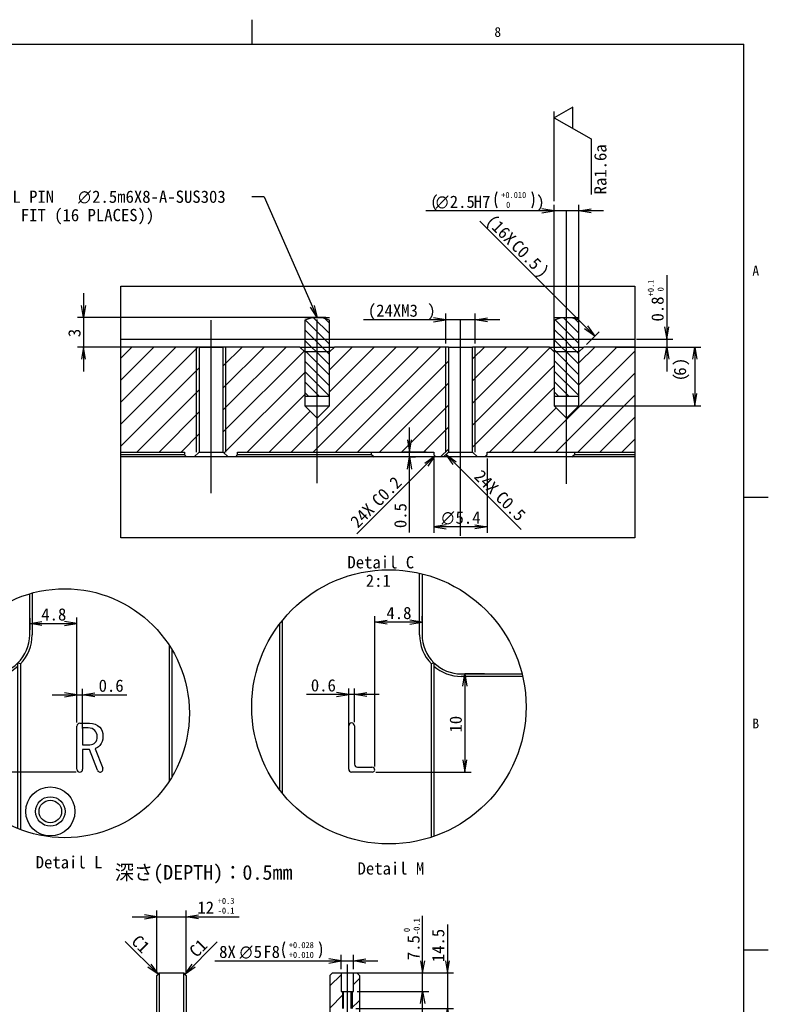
# Model space of a CAD drawing. Extents: x 0 to 826, y -21 to 621.
# Tile 29 of 29: x 674 to 826, y 378 to 579. Entities that reach past the tile are written whole.
import ezdxf
from ezdxf.enums import TextEntityAlignment as Align
from ezdxf.lldxf.tags import DXFTag

# ---------------------------------------------------------------- set-up
doc = ezdxf.new("R2010")
doc.units = 0
for name, color, linetype in [('DEFAULT', 7, 'CONTINUOUS'), ('DV6_デフォルト', 7, 'CONTINUOUS'), ('LAYER0$C$L0', 7, 'CONTINUOUS'), ('LAYER1$C$L1', 7, 'CONTINUOUS'), ('MKA-275630B', 7, 'CONTINUOUS')]:
    doc.layers.add(name, color=color, linetype=linetype)
doc.styles.add('SEACAD_ARIAL_TTF', font='txt')
doc.styles.add('SEACAD_SOLID_EDGE_ANSI1_SY', font='semeca1.ttf')
tags = doc.linetypes.add('CENTER2', pattern=[28.575, 19.05, -3.175, 3.175, -3.175]).pattern_tags.tags
tags[10:11] = [DXFTag(74, 4), DXFTag(75, 0), DXFTag(340, '0'), DXFTag(46, 0.0), DXFTag(50, 0.0), DXFTag(44, 0.0), DXFTag(45, 0.0)]
tags[8:9] = [DXFTag(74, 4), DXFTag(75, 0), DXFTag(340, '0'), DXFTag(46, 0.0), DXFTag(50, 0.0), DXFTag(44, 0.0), DXFTag(45, 0.0)]
tags[6:7] = [DXFTag(74, 4), DXFTag(75, 0), DXFTag(340, '0'), DXFTag(46, 0.0), DXFTag(50, 0.0), DXFTag(44, 0.0), DXFTag(45, 0.0)]
tags[4:5] = [DXFTag(74, 4), DXFTag(75, 0), DXFTag(340, '0'), DXFTag(46, 0.0), DXFTag(50, 0.0), DXFTag(44, 0.0), DXFTag(45, 0.0)]
tags = doc.linetypes.add('DOT2', pattern=[3.175, 0, -3.175]).pattern_tags.tags
tags[6:7] = [DXFTag(74, 4), DXFTag(75, 0), DXFTag(340, '0'), DXFTag(46, 0.0), DXFTag(50, 0.0), DXFTag(44, 0.0), DXFTag(45, 0.0)]
tags[4:5] = [DXFTag(74, 4), DXFTag(75, 0), DXFTag(340, '0'), DXFTag(46, 0.0), DXFTag(50, 0.0), DXFTag(44, 0.0), DXFTag(45, 0.0)]
tags = doc.linetypes.add('HIDDEN2', pattern=[4.7625, 3.175, -1.5875]).pattern_tags.tags
tags[6:7] = [DXFTag(74, 4), DXFTag(75, 0), DXFTag(340, '0'), DXFTag(46, 0.0), DXFTag(50, 0.0), DXFTag(44, 0.0), DXFTag(45, 0.0)]
tags[4:5] = [DXFTag(74, 4), DXFTag(75, 0), DXFTag(340, '0'), DXFTag(46, 0.0), DXFTag(50, 0.0), DXFTag(44, 0.0), DXFTag(45, 0.0)]
doc.dimstyles.new('JIS', dxfattribs={"dimtxt": 2.5, "dimasz": 2.5, "dimexe": 1.25, "dimexo": 0.75, "dimgap": 1.25, "dimtad": 1, "dimlfac": 0.5, "dimtxsty": 'SEACAD_ARIAL_TTF', "dimsah": 1, "dimcen": 1.25, "dimazin": 3, "dimtfac": 1, "dimtmove": 0, "dimatfit": 3, "dimtolj": 1})

# ---------------------------------------------------------------- blocks, each defined once
blk = doc.blocks.new('SEANNOT_GROUP204')
at = {"layer": 'DEFAULT', "color": 7, "linetype": 'CENTER2'}
blk.add_line((740.24, 386.37), (740.24, 353.14), dxfattribs=at)
blk = doc.blocks.new('SEANNOT_GROUP233')
at = {"layer": 'DEFAULT', "color": 7, "linetype": 'CENTER2'}
blk.add_line((712.5, 482.47), (712.5, 517.72), dxfattribs=at)
blk = doc.blocks.new('SEANNOT_GROUP234')
at = {"layer": 'DEFAULT', "color": 7, "linetype": 'CENTER2'}
blk.add_line((734.1, 484.47), (734.1, 517.84), dxfattribs=at)
blk = doc.blocks.new('SEANNOT_GROUP235')
at = {"layer": 'DEFAULT', "color": 7, "linetype": 'CENTER2'}
blk.add_line((763.3, 473.78), (763.3, 517.97), dxfattribs=at)
blk = doc.blocks.new('SEANNOT_GROUP236')
at = {"layer": 'DEFAULT', "color": 7, "linetype": 'CENTER2'}
blk.add_line((784.9, 484.34), (784.9, 539.94), dxfattribs=at)
blk = doc.blocks.new('SEANNOT_GROUP310')
at = {"layer": 'DEFAULT', "color": 7, "linetype": 'CONTINUOUS'}
for p, q in [((786.15, 561.18), (782.4, 559.02)), ((782.4, 542.01), (782.4, 560.27)), ((786.15, 556.85), (786.15, 561.18)), ((782.4, 559.02), (789.9, 554.69)), ((789.9, 554.69), (789.9, 543.38))]:
    blk.add_line(p, q, dxfattribs=at)
at = {"layer": 'DEFAULT', "color": 7, "linetype": 'CONTINUOUS', "style": 'SEACAD_ARIAL_TTF'}
blk.add_text('Ra1.6a', height=2.5, rotation=90, dxfattribs=at).set_placement((790.53, 543.38), align=Align.TOP_LEFT)
blk = doc.blocks.new('SEANNOT_GROUP314')
at = {"layer": 'DEFAULT', "color": 7, "linetype": 'CONTINUOUS'}
blk.add_line((723.32, 542.91), (720.82, 542.91), dxfattribs=at)
for points in [[(723.32, 542.91), (734.1, 518.25)], [(733.48, 520.71), (734.1, 518.25), (732.72, 520.37)]]:
    blk.add_lwpolyline(points, dxfattribs=at)
for s, style, p in [('(DOWEL PIN ', 'SEACAD_ARIAL_TTF', (663.51, 544.16)), ('O', 'SEACAD_SOLID_EDGE_ANSI1_SY', (685.41, 544.16)), ('2.5m6X8-A-SUS303', 'SEACAD_ARIAL_TTF', (688.26, 544.16)), ('PRESS FIT (16 PLACES))', 'SEACAD_ARIAL_TTF', (663.51, 540.41))]:
    blk.add_text(s, height=2.5, dxfattribs=dict(at, style=style)).set_placement(p, align=Align.TOP_LEFT)
blk = doc.blocks.new('SE1')
at = {"layer": 'MKA-275630B', "color": 7, "linetype": 'CONTINUOUS'}
for p, q in [((701.93, 384.62), (701.43, 384.12)), ((701.43, 382.62), (701.43, 384.12)), ((701.93, 384.62), (706.93, 384.62)), ((701.93, 384.62), (701.93, 382.62)), ((706.93, 382.62), (706.93, 384.62)), ((707.43, 384.12), (706.93, 384.62)), ((707.43, 384.12), (707.43, 382.62)), ((701.43, 149.82), (701.43, 382.62)), ((701.93, 382.62), (701.93, 149.82)), ((706.93, 149.82), (706.93, 382.62)), ((707.43, 382.62), (707.43, 149.82))]:
    blk.add_line(p, q, dxfattribs=at)
blk = doc.blocks.new('SE14')
at = {"layer": 'MKA-275630B', "linetype": 'CONTINUOUS'}
h = blk.add_hatch(dxfattribs=at)
h.set_pattern_fill('LINE', angle=45, style=0)
h.paths.add_polyline_path([(739.43, 377.37), (739.43, 380.87), (738.99, 380.87), (738.99, 384.62), (737.19, 384.62), (736.69, 384.12), (736.69, 372.25), (736.82, 372.13), (739.43, 372.13)])
h = blk.add_hatch(dxfattribs=at)
h.set_pattern_fill('LINE', angle=45, style=0)
h.paths.add_polyline_path([(741.05, 372.13), (742.19, 372.13), (742.69, 372.63), (742.69, 384.12), (742.19, 384.62), (741.49, 384.62), (741.49, 380.87), (741.05, 380.87), (741.05, 377.37)])
at = {"layer": 'MKA-275630B', "color": 7, "linetype": 'CONTINUOUS'}
for p, q in [((737.19, 384.62), (736.69, 384.12)), ((736.69, 384.12), (736.69, 372.25)), ((737.19, 384.62), (738.99, 384.62)), ((738.99, 384.62), (741.49, 384.62)), ((738.99, 384.62), (738.99, 380.87)), ((741.49, 380.87), (741.49, 384.62)), ((741.49, 384.62), (742.19, 384.62)), ((742.69, 384.12), (742.19, 384.62)), ((742.69, 384.12), (742.69, 372.63)), ((738.99, 380.87), (739.43, 380.87)), ((739.24, 380.87), (739.24, 377.37)), ((739.43, 380.87), (741.05, 380.87)), ((739.43, 380.87), (739.43, 377.37)), ((741.05, 377.37), (741.05, 380.87)), ((741.05, 380.87), (741.49, 380.87)), ((741.24, 380.87), (741.24, 377.37))]:
    blk.add_line(p, q, dxfattribs=at)
blk = doc.blocks.new('SE17')
at = {"layer": 'DV6_デフォルト', "linetype": 'CONTINUOUS'}
h = blk.add_hatch(dxfattribs=at)
h.set_pattern_fill('LINE', scale=0.472441, angle=-45, style=0)
edge = h.paths.add_edge_path()
edge.add_line((731.6, 513.85), (734.5, 513.85))
edge.add_line((734.5, 513.85), (736.6, 513.85))
edge.add_line((736.6, 513.85), (736.6, 517.75))
edge.add_arc((734.1, 511.75), 6.5, 67.3801, 112.6199)
edge.add_line((731.6, 517.75), (731.6, 513.85))
h = blk.add_hatch(dxfattribs=at)
h.set_pattern_fill('LINE', scale=0.472441, angle=-45, style=0)
edge = h.paths.add_edge_path()
edge.add_line((782.4, 513.85), (785.3, 513.85))
edge.add_line((785.3, 513.85), (787.4, 513.85))
edge.add_line((787.4, 513.85), (787.4, 517.75))
edge.add_arc((784.9, 511.75), 6.5, 67.3801, 112.6199)
edge.add_line((782.4, 517.75), (782.4, 513.85))
h = blk.add_hatch(dxfattribs=at)
h.set_pattern_fill('LINE', scale=0.472441, angle=-45, style=0)
h.paths.add_polyline_path([(734.5, 513.85), (731.6, 513.85), (731.6, 512.25), (736.6, 512.25), (736.6, 513.85)])
h = blk.add_hatch(dxfattribs=at)
h.set_pattern_fill('LINE', scale=0.472441, angle=-45, style=0)
h.paths.add_polyline_path([(736.6, 512.25), (731.6, 512.25), (731.6, 511.25), (736.6, 511.25)])
h = blk.add_hatch(dxfattribs=at)
h.set_pattern_fill('LINE', scale=0.472441, angle=-45, style=0)
h.paths.add_polyline_path([(785.3, 513.85), (782.4, 513.85), (782.4, 512.25), (787.4, 512.25), (787.4, 513.85)])
h = blk.add_hatch(dxfattribs=at)
h.set_pattern_fill('LINE', scale=0.472441, angle=-45, style=0)
h.paths.add_polyline_path([(787.4, 512.25), (782.4, 512.25), (782.4, 511.25), (787.4, 511.25)])
h = blk.add_hatch(dxfattribs=at)
h.set_pattern_fill('LINE', scale=0.472441, angle=-45, style=0)
h.paths.add_polyline_path([(736.6, 511.25), (731.6, 511.25), (731.6, 502.25), (736.6, 502.25)])
h = blk.add_hatch(dxfattribs=at)
h.set_pattern_fill('LINE', scale=0.472441, angle=-45, style=0)
h.paths.add_polyline_path([(787.4, 511.25), (782.4, 511.25), (782.4, 502.25), (787.4, 502.25)])
at = {"layer": 'MKA-275630B', "linetype": 'CONTINUOUS'}
h = blk.add_hatch(dxfattribs=at)
h.set_pattern_fill('LINE', angle=45, style=0)
h.paths.add_polyline_path([(694.11, 512.25), (694.11, 490.85), (696.05, 490.85), (696.05, 512.25)])
h = blk.add_hatch(dxfattribs=at)
h.set_pattern_fill('LINE', angle=45, style=0)
h.paths.add_polyline_path([(696.05, 490.85), (707.1, 490.85), (707.1, 490.25), (707.5, 489.85), (709.05, 489.85), (710.05, 490.85), (710.05, 512.25), (696.05, 512.25)])
h = blk.add_hatch(dxfattribs=at)
h.set_pattern_fill('LINE', angle=45, style=0)
h.paths.add_polyline_path([(760.85, 512.25), (737.6, 512.25), (736.6, 511.25), (736.6, 500.25), (734.1, 497.75), (731.6, 500.25), (731.6, 511.25), (730.6, 512.25), (714.96, 512.25), (714.96, 490.85), (715.96, 489.85), (717.5, 489.85), (717.9, 490.25), (717.9, 490.85), (757.9, 490.85), (757.9, 490.25), (758.3, 489.85), (759.85, 489.85), (760.85, 490.85)])
h = blk.add_hatch(dxfattribs=at)
h.set_pattern_fill('LINE', angle=45, style=0)
h.paths.add_polyline_path([(798.79, 490.85), (798.79, 512.25), (788.4, 512.25), (787.4, 511.25), (787.4, 500.25), (784.9, 497.75), (782.4, 500.25), (782.4, 511.25), (781.4, 512.25), (765.76, 512.25), (765.76, 490.85), (766.76, 489.85), (768.3, 489.85), (768.7, 490.25), (768.7, 490.85)])
at = {"layer": 'DV6_デフォルト', "color": 7, "linetype": 'DOT2'}
for p, q in [((731.6, 518.25), (736.6, 518.25)), ((782.4, 518.25), (787.4, 518.25))]:
    blk.add_line(p, q, dxfattribs=at)
at = {"layer": 'DV6_デフォルト', "color": 7, "linetype": 'CONTINUOUS'}
for p, q in [((731.6, 517.75), (731.6, 511.25)), ((736.6, 511.25), (736.6, 517.75)), ((782.4, 517.75), (782.4, 511.25)), ((787.4, 511.25), (787.4, 517.75)), ((731.6, 502.25), (736.6, 502.25)), ((782.4, 502.25), (787.4, 502.25))]:
    blk.add_line(p, q, dxfattribs=at)
for centre in [(734.1, 511.75), (784.9, 511.75)]:
    blk.add_arc(centre, 6.5, 67.3801, 112.6199, dxfattribs=at)
at = {"layer": 'MKA-275630B', "color": 7, "linetype": 'CONTINUOUS'}
for p, q in [((694.11, 513.85), (798.79, 513.85)), ((696.05, 512.25), (694.11, 512.25)), ((710.05, 512.25), (696.05, 512.25)), ((709.5, 490.85), (709.5, 512.25)), ((710.05, 512.25), (714.96, 512.25)), ((710.05, 512.25), (710.05, 490.85)), ((730.6, 512.25), (714.96, 512.25)), ((714.96, 490.85), (714.96, 512.25)), ((715.5, 490.85), (715.5, 512.25)), ((730.6, 512.25), (737.6, 512.25)), ((731.6, 511.25), (730.6, 512.25)), ((737.6, 512.25), (736.6, 511.25)), ((760.85, 512.25), (737.6, 512.25)), ((760.3, 490.85), (760.3, 512.25)), ((760.85, 512.25), (765.76, 512.25)), ((760.85, 512.25), (760.85, 490.85)), ((781.4, 512.25), (765.76, 512.25)), ((765.76, 490.85), (765.76, 512.25)), ((766.3, 490.85), (766.3, 512.25)), ((781.4, 512.25), (788.4, 512.25)), ((782.4, 511.25), (781.4, 512.25)), ((788.4, 512.25), (787.4, 511.25)), ((798.79, 512.25), (788.4, 512.25)), ((736.6, 511.25), (731.6, 511.25)), ((731.6, 511.25), (731.6, 500.25)), ((736.6, 500.25), (736.6, 511.25)), ((787.4, 511.25), (782.4, 511.25)), ((782.4, 511.25), (782.4, 500.25)), ((787.4, 500.25), (787.4, 511.25)), ((731.6, 500.25), (736.6, 500.25)), ((731.6, 500.25), (734.1, 497.75)), ((734.1, 497.75), (736.6, 500.25)), ((782.4, 500.25), (787.4, 500.25)), ((782.4, 500.25), (784.9, 497.75)), ((784.9, 497.75), (787.4, 500.25)), ((694.11, 490.85), (696.05, 490.85)), ((694.11, 490.35), (707.1, 490.35)), ((696.05, 490.85), (707.1, 490.85)), ((707.1, 490.85), (707.1, 490.25)), ((707.1, 490.25), (707.5, 489.85)), ((709.05, 489.85), (710.05, 490.85)), ((710.05, 490.85), (714.96, 490.85)), ((714.96, 490.85), (715.96, 489.85)), ((717.5, 489.85), (717.9, 490.25)), ((717.9, 490.85), (757.9, 490.85)), ((717.9, 490.25), (717.9, 490.85)), ((717.9, 490.35), (737.18, 490.35)), ((737.18, 490.35), (745.18, 490.35)), ((745.18, 490.35), (745.18, 490.85)), ((745.18, 490.35), (745.68, 489.85)), ((757.9, 490.85), (757.9, 490.25)), ((757.9, 490.25), (758.3, 489.85)), ((759.85, 489.85), (760.85, 490.85)), ((760.85, 490.85), (765.76, 490.85)), ((765.76, 490.85), (766.76, 489.85)), ((768.3, 489.85), (768.7, 490.25)), ((768.7, 490.85), (798.79, 490.85)), ((768.7, 490.25), (768.7, 490.85)), ((786, 489.85), (786.5, 490.35)), ((786.5, 490.85), (786.5, 490.35)), ((786.5, 490.35), (794.5, 490.35)), ((794.5, 490.35), (798.79, 490.35)), ((707.5, 489.85), (694.11, 489.85)), ((709.05, 489.85), (707.5, 489.85)), ((715.96, 489.85), (709.05, 489.85)), ((717.5, 489.85), (715.96, 489.85)), ((737.18, 489.85), (717.5, 489.85)), ((745.68, 489.85), (737.18, 489.85)), ((758.3, 489.85), (745.68, 489.85)), ((759.85, 489.85), (758.3, 489.85)), ((766.76, 489.85), (759.85, 489.85)), ((768.3, 489.85), (766.76, 489.85)), ((786, 489.85), (768.3, 489.85)), ((794.5, 489.85), (786, 489.85)), ((798.79, 489.85), (794.5, 489.85))]:
    blk.add_line(p, q, dxfattribs=at)
blk = doc.blocks.new('DMBLK252')
at = {"layer": 'DEFAULT', "color": 7, "linetype": 'CONTINUOUS'}
for p, q in [((757.9, 489.5), (757.9, 474.36)), ((768.7, 489.5), (768.7, 474.36)), ((768.7, 475.61), (757.9, 475.61))]:
    blk.add_line(p, q, dxfattribs=at)
for points in [[(760.4, 476.03), (757.9, 475.61), (760.4, 475.19)], [(766.2, 476.03), (768.7, 475.61), (766.2, 475.19)]]:
    blk.add_lwpolyline(points, dxfattribs=at)
for s, style, p in [('O', 'SEACAD_SOLID_EDGE_ANSI1_SY', (759.43, 478.73)), ('5.4', 'SEACAD_ARIAL_TTF', (762.28, 478.73))]:
    blk.add_text(s, height=2.5, dxfattribs=dict(at, style=style)).set_placement(p, align=Align.TOP_LEFT)
blk = doc.blocks.new('DMBLK253')
at = {"layer": 'DEFAULT', "color": 7, "linetype": 'CONTINUOUS'}
for p, q in [((752.91, 474.46), (752.91, 495.85)), ((756.32, 490.85), (751.66, 490.85)), ((752.95, 489.85), (754.16, 489.85))]:
    blk.add_line(p, q, dxfattribs=at)
for points in [[(752.5, 493.35), (752.91, 490.85), (753.33, 493.35)], [(752.5, 487.35), (752.91, 489.85), (753.33, 487.35)]]:
    blk.add_lwpolyline(points, dxfattribs=at)
at = {"layer": 'DEFAULT', "color": 7, "linetype": 'CONTINUOUS', "style": 'SEACAD_ARIAL_TTF'}
blk.add_text('0.5', height=2.5, rotation=90, dxfattribs=at).set_placement((749.79, 475.33), align=Align.TOP_LEFT)
blk = doc.blocks.new('GDIMGGROUP')
at = {"layer": 'DEFAULT', "color": 7, "linetype": 'CONTINUOUS'}
blk.add_line((758.1, 490.05), (742.2, 474.14), dxfattribs=at)
blk.add_lwpolyline([(756.04, 488.58), (758.1, 490.05), (756.63, 487.99)], dxfattribs=at)
at = {"layer": 'DEFAULT', "color": 7, "linetype": 'CONTINUOUS', "style": 'SEACAD_ARIAL_TTF'}
for s, p in [('C0.2', (744.95, 481.31)), ('24X', (740.6, 476.97))]:
    blk.add_text(s, height=2.5, rotation=45, dxfattribs=at).set_placement(p, align=Align.TOP_LEFT)
blk = doc.blocks.new('GDIMGGROUP1')
at = {"layer": 'DEFAULT', "color": 7, "linetype": 'CONTINUOUS'}
blk.add_line((760.35, 490.35), (775.64, 475.05), dxfattribs=at)
blk.add_lwpolyline([(761.82, 488.29), (760.35, 490.35), (762.41, 488.88)], dxfattribs=at)
at = {"layer": 'DEFAULT', "color": 7, "linetype": 'CONTINUOUS', "style": 'SEACAD_ARIAL_TTF'}
for s, p in [('24X', (767.67, 487.45)), ('C0.5', (772.01, 483.11))]:
    blk.add_text(s, height=2.5, rotation=315, dxfattribs=at).set_placement(p, align=Align.TOP_LEFT)
blk = doc.blocks.new('DMBLK254')
at = {"layer": 'DEFAULT', "color": 7, "linetype": 'CONTINUOUS'}
for p, q in [((805.3, 526.93), (805.3, 507.25)), ((799.12, 512.25), (806.55, 512.25)), ((799.14, 513.85), (806.55, 513.85))]:
    blk.add_line(p, q, dxfattribs=at)
for points in [[(804.89, 516.35), (805.3, 513.85), (805.72, 516.35)], [(804.89, 509.75), (805.3, 512.25), (805.72, 509.75)]]:
    blk.add_lwpolyline(points, dxfattribs=at)
at = {"layer": 'DEFAULT', "color": 7, "linetype": 'CONTINUOUS', "style": 'SEACAD_ARIAL_TTF'}
for s, height, p in [('+0.1', 1.25, (801.43, 522.6)), ('0', 1.25, (803.43, 523.61)), ('0.8', 2.5, (802.18, 517.46))]:
    blk.add_text(s, height=height, rotation=90, dxfattribs=at).set_placement(p, align=Align.TOP_LEFT)
blk = doc.blocks.new('GDIMGGROUP2')
at = {"layer": 'DEFAULT', "color": 7, "linetype": 'CONTINUOUS'}
for p, q in [((790.65, 514.49), (767.23, 537.91)), ((788.94, 512.78), (791.53, 515.38))]:
    blk.add_line(p, q, dxfattribs=at)
blk.add_lwpolyline([(789.18, 516.56), (790.65, 514.49), (788.59, 515.97)], dxfattribs=at)
at = {"layer": 'DEFAULT', "color": 7, "linetype": 'CONTINUOUS', "style": 'SEACAD_ARIAL_TTF'}
for s, p in [('(16X', (770.06, 539.5)), ('C0.5', (775.21, 534.35)), (')', (780.43, 529.13))]:
    blk.add_text(s, height=2.5, rotation=315, dxfattribs=at).set_placement(p, align=Align.TOP_LEFT)
blk = doc.blocks.new('DMBLK255')
at = {"layer": 'DEFAULT', "color": 7, "linetype": 'CONTINUOUS'}
for p, q in [((782.4, 512), (782.4, 541.26)), ((787.4, 512), (787.4, 541.26)), ((792.4, 540.01), (756.25, 540.01))]:
    blk.add_line(p, q, dxfattribs=at)
for points in [[(779.9, 539.59), (782.4, 540.01), (779.9, 540.42)], [(789.9, 539.59), (787.4, 540.01), (789.9, 540.42)]]:
    blk.add_lwpolyline(points, dxfattribs=at)
for centre, start, end in [((773.96, 542.26), 153.4349, 206.5651), ((774.62, 542.26), 333.4349, 26.5651)]:
    blk.add_arc(centre, 3.63, start, end, dxfattribs=at)
for s, height, style, p in [('(', 2.5, 'SEACAD_ARIAL_TTF', (757.12, 543.13)), ('O', 2.5, 'SEACAD_SOLID_EDGE_ANSI1_SY', (758.26, 543.13)), ('2.5', 2.5, 'SEACAD_ARIAL_TTF', (761.11, 543.13)), ('H7', 2.5, 'SEACAD_ARIAL_TTF', (766, 543.13)), ('+0.010', 1.25, 'SEACAD_ARIAL_TTF', (771.59, 543.88)), (')', 2.5, 'SEACAD_ARIAL_TTF', (778.74, 543.13)), ('0', 1.25, 'SEACAD_ARIAL_TTF', (772.59, 541.88))]:
    blk.add_text(s, height=height, dxfattribs=dict(at, style=style)).set_placement(p, align=Align.TOP_LEFT)
blk = doc.blocks.new('DMBLK267')
at = {"layer": 'DEFAULT', "color": 7, "linetype": 'CONTINUOUS'}
for p, q in [((696.43, 396.08), (718.18, 396.08)), ((701.43, 384.87), (701.43, 397.33)), ((707.43, 384.87), (707.43, 397.33))]:
    blk.add_line(p, q, dxfattribs=at)
for points in [[(698.93, 395.66), (701.43, 396.08), (698.93, 396.5)], [(709.93, 395.66), (707.43, 396.08), (709.93, 396.5)]]:
    blk.add_lwpolyline(points, dxfattribs=at)
at = {"layer": 'DEFAULT', "color": 7, "linetype": 'CONTINUOUS', "style": 'SEACAD_ARIAL_TTF'}
for s, height, p in [('+0.3', 1.25, (713.85, 399.96)), ('12', 2.5, (709.69, 399.21)), ('-0.1', 1.25, (713.85, 397.96))]:
    blk.add_text(s, height=height, dxfattribs=at).set_placement(p, align=Align.TOP_LEFT)
blk = doc.blocks.new('GDIMGGROUP7')
at = {"layer": 'DEFAULT', "color": 7, "linetype": 'CONTINUOUS'}
blk.add_line((701.68, 384.37), (695.01, 391.03), dxfattribs=at)
blk.add_lwpolyline([(700.2, 386.43), (701.68, 384.37), (699.61, 385.84)], dxfattribs=at)
at = {"layer": 'DEFAULT', "color": 7, "linetype": 'CONTINUOUS', "style": 'SEACAD_ARIAL_TTF'}
blk.add_text('C1', height=2.5, rotation=315, dxfattribs=at).set_placement((697.84, 392.62), align=Align.TOP_LEFT)
blk = doc.blocks.new('GDIMGGROUP8')
at = {"layer": 'DEFAULT', "color": 7, "linetype": 'CONTINUOUS'}
blk.add_line((707.18, 384.37), (713.75, 390.95), dxfattribs=at)
blk.add_lwpolyline([(709.24, 385.84), (707.18, 384.37), (708.65, 386.43)], dxfattribs=at)
at = {"layer": 'DEFAULT', "color": 7, "linetype": 'CONTINUOUS', "style": 'SEACAD_ARIAL_TTF'}
blk.add_text('C1', height=2.5, rotation=45, dxfattribs=at).set_placement((707.77, 389.39), align=Align.TOP_LEFT)
blk = doc.blocks.new('DMBLK271')
at = {"layer": 'DEFAULT', "color": 7, "linetype": 'CONTINUOUS'}
for p, q in [((738.99, 385.37), (738.99, 388.32)), ((741.49, 385.37), (741.49, 388.32)), ((713.26, 387.07), (746.49, 387.07))]:
    blk.add_line(p, q, dxfattribs=at)
for points in [[(736.49, 386.65), (738.99, 387.07), (736.49, 387.49)], [(743.99, 386.65), (741.49, 387.07), (743.99, 387.49)]]:
    blk.add_lwpolyline(points, dxfattribs=at)
for centre, start, end in [((730.7, 389.32), 153.4349, 206.5651), ((731.36, 389.32), 333.4349, 26.5651)]:
    blk.add_arc(centre, 3.63, start, end, dxfattribs=at)
for s, height, style, p in [('8X', 2.5, 'SEACAD_ARIAL_TTF', (714.13, 390.19)), ('O', 2.5, 'SEACAD_SOLID_EDGE_ANSI1_SY', (718.32, 390.19)), ('5', 2.5, 'SEACAD_ARIAL_TTF', (721.17, 390.19)), ('F8', 2.5, 'SEACAD_ARIAL_TTF', (723.12, 390.19)), ('+0.028', 1.25, 'SEACAD_ARIAL_TTF', (728.32, 390.94)), ('+0.010', 1.25, 'SEACAD_ARIAL_TTF', (728.32, 388.94))]:
    blk.add_text(s, height=height, dxfattribs=dict(at, style=style)).set_placement(p, align=Align.TOP_LEFT)
blk = doc.blocks.new('DMBLK272')
at = {"layer": 'DEFAULT', "color": 7, "linetype": 'CONTINUOUS'}
for p, q in [((755.59, 375.87), (755.59, 396.28)), ((742.24, 384.62), (756.84, 384.62)), ((742.24, 380.87), (756.84, 380.87))]:
    blk.add_line(p, q, dxfattribs=at)
for points in [[(755.18, 387.12), (755.59, 384.62), (756.01, 387.12)], [(755.18, 378.37), (755.59, 380.87), (756.01, 378.37)]]:
    blk.add_lwpolyline(points, dxfattribs=at)
at = {"layer": 'DEFAULT', "color": 7, "linetype": 'CONTINUOUS', "style": 'SEACAD_ARIAL_TTF'}
for s, height, p in [('0', 1.25, (751.72, 392.96)), ('-0.1', 1.25, (753.72, 392.38)), ('7.5', 2.5, (752.47, 387.24))]:
    blk.add_text(s, height=height, rotation=90, dxfattribs=at).set_placement(p, align=Align.TOP_LEFT)
blk = doc.blocks.new('DMBLK273')
at = {"layer": 'DEFAULT', "color": 7, "linetype": 'CONTINUOUS'}
for p, q in [((760.63, 394.54), (760.63, 372.37)), ((742.94, 384.62), (761.88, 384.62)), ((741.99, 377.37), (761.88, 377.37))]:
    blk.add_line(p, q, dxfattribs=at)
for points in [[(760.22, 387.12), (760.63, 384.62), (761.05, 387.12)], [(760.22, 374.87), (760.63, 377.37), (761.05, 374.87)]]:
    blk.add_lwpolyline(points, dxfattribs=at)
at = {"layer": 'DEFAULT', "color": 7, "linetype": 'CONTINUOUS', "style": 'SEACAD_ARIAL_TTF'}
blk.add_text('14.5', height=2.5, rotation=90, dxfattribs=at).set_placement((757.51, 386.82), align=Align.TOP_LEFT)
blk = doc.blocks.new('SE50')
at = {"layer": 'MKA-275630B', "color": 7, "linetype": 'CONTINUOUS'}
for p, q in [((675.54, 453.56), (675.54, 461.94)), ((676.04, 462.09), (676.04, 453.56)), ((704.02, 423.84), (704.02, 451.33)), ((704.52, 450.52), (704.52, 424.64)), ((673.14, 414.06), (673.14, 447.85)), ((673.64, 447.64), (673.14, 447.85)), ((673.64, 447.64), (673.64, 413.86)), ((667.54, 445.06), (658.42, 445.06)), ((658.58, 445.56), (667.54, 445.56)), ((685.14, 426.16), (685.14, 434.96)), ((685.74, 435.56), (687.7, 435.56)), ((686.32, 434.59), (686.32, 431.15)), ((686.32, 431.15), (687.81, 431.15)), ((687.75, 430.18), (686.32, 430.18)), ((686.32, 430.18), (686.32, 426.16)), ((689.35, 425.95), (687.75, 430.18)), ((688.88, 430.33), (690.41, 426.38))]:
    blk.add_line(p, q, dxfattribs=at)
at = {"layer": 'MKA-275630B', "color": 7, "linetype": 'HIDDEN2'}
blk.add_circle((679.74, 417.56), 5, dxfattribs=at)
at = {"layer": 'MKA-275630B', "color": 7, "linetype": 'CONTINUOUS'}
for radius in [3, 2.3]:
    blk.add_circle((679.74, 417.56), radius, dxfattribs=at)
for centre, radius, start, end in [((667.54, 453.56), 8, 314.427, 0), ((667.54, 453.56), 8.5, 315.8606, 0), ((667.54, 453.56), 8, 270, 314.427), ((667.54, 453.56), 8.5, 270, 311.2102), ((685.74, 434.96), 0.6, 90, 180), ((685.74, 426.16), 0.6, 180, 270), ((685.72, 426.16), 0.6, 272.0759, 0), ((689.91, 426.16), 0.6, 200.6888, 264.1556), ((689.85, 426.16), 0.6, 270, 21.1407)]:
    blk.add_arc(centre, radius, start, end, dxfattribs=at)
for points, knots in [([(687.81, 431.15), (688.22, 431.15), (688.58, 431.3), (688.88, 431.61), (689.16, 431.89), (689.29, 432.3), (689.29, 433.36), (689.14, 433.76), (688.49, 434.41), (688.03, 434.59), (687.45, 434.59), (687.07, 434.59), (686.69, 434.59), (686.32, 434.59)], [0, 0, 0, 0, 0.184488, 0.184488, 0.184488, 0.400315, 0.400315, 0.60288, 0.60288, 0.827506, 0.827506, 0.827506, 1, 1, 1, 1]), ([(687.7, 435.56), (688.56, 435.56), (689.26, 435.29), (690.25, 434.3), (690.47, 433.66), (690.47, 432.09), (690.25, 431.48), (689.81, 431), (689.49, 430.66), (689.19, 430.43), (688.88, 430.33)], [0, 0, 0, 0, 0.330891, 0.330891, 0.600779, 0.600779, 0.847592, 0.847592, 0.847592, 1, 1, 1, 1])]:
    blk.add_open_spline(points, degree=3, knots=knots, dxfattribs=at)
blk = doc.blocks.new('SE53')
at = {"layer": 'MKA-275630B', "color": 7, "linetype": 'CONTINUOUS'}
for p, q in [((754.96, 453.6), (754.96, 466.13)), ((755.46, 466.01), (755.46, 453.6)), ((726.48, 421.95), (726.48, 455.82)), ((726.98, 456.46), (726.98, 421.31)), ((757.86, 447.89), (757.36, 447.68)), ((757.86, 447.89), (757.86, 412.48)), ((757.36, 412.31), (757.36, 447.68)), ((763.46, 445.6), (775.84, 445.6)), ((775.96, 445.1), (763.46, 445.1)), ((740.52, 426.2), (740.52, 435)), ((741.7, 435), (741.7, 427.18)), ((742.3, 426.58), (745.26, 426.58)), ((745.3, 425.6), (741.12, 425.6))]:
    blk.add_line(p, q, dxfattribs=at)
for centre, radius, start, end in [((763.46, 453.6), 8.5, 180, 224.1394), ((763.46, 453.6), 8, 180, 225.573), ((763.46, 453.6), 8, 225.573, 270), ((763.46, 453.6), 8.5, 228.7898, 270), ((741.12, 435), 0.6, 90, 180), ((741.1, 435), 0.6, 0, 88.2158), ((741.12, 426.2), 0.6, 180, 270), ((742.3, 427.18), 0.6, 180, 270), ((745.26, 425.98), 0.6, 0, 90), ((745.3, 426.2), 0.6, 270, 337.8467)]:
    blk.add_arc(centre, radius, start, end, dxfattribs=at)
blk = doc.blocks.new('DMBLK341')
at = {"layer": 'DEFAULT', "color": 7, "linetype": 'CONTINUOUS'}
for p, q in [((675.54, 456.96), (675.54, 454.62)), ((675.54, 455.87), (685.14, 455.87)), ((685.14, 435.71), (685.14, 457.12))]:
    blk.add_line(p, q, dxfattribs=at)
for points in [[(678.04, 455.45), (675.54, 455.87), (678.04, 456.28)], [(682.64, 455.45), (685.14, 455.87), (682.64, 456.28)]]:
    blk.add_lwpolyline(points, dxfattribs=at)
at = {"layer": 'DEFAULT', "color": 7, "linetype": 'CONTINUOUS', "style": 'SEACAD_ARIAL_TTF'}
blk.add_text('4.8', height=2.5, dxfattribs=at).set_placement((677.9, 458.99), align=Align.TOP_LEFT)
blk = doc.blocks.new('DMBLK342')
at = {"layer": 'DEFAULT', "color": 7, "linetype": 'CONTINUOUS'}
for p, q in [((666.79, 445.56), (665.19, 445.56)), ((666.44, 445.56), (666.44, 425.56)), ((684.99, 425.56), (665.19, 425.56))]:
    blk.add_line(p, q, dxfattribs=at)
for points in [[(666.86, 443.06), (666.44, 445.56), (666.02, 443.06)], [(666.86, 428.06), (666.44, 425.56), (666.02, 428.06)]]:
    blk.add_lwpolyline(points, dxfattribs=at)
at = {"layer": 'DEFAULT', "color": 7, "linetype": 'CONTINUOUS', "style": 'SEACAD_ARIAL_TTF'}
blk.add_text('10', height=2.5, rotation=90, dxfattribs=at).set_placement((663.31, 433.61), align=Align.TOP_LEFT)
blk = doc.blocks.new('DMBLK343')
at = {"layer": 'DEFAULT', "color": 7, "linetype": 'CONTINUOUS'}
for p, q in [((768.22, 445.6), (764.19, 445.6)), ((764.19, 445.6), (764.19, 425.6)), ((746.05, 425.6), (765.44, 425.6))]:
    blk.add_line(p, q, dxfattribs=at)
for points in [[(763.78, 443.1), (764.19, 445.6), (764.61, 443.1)], [(763.78, 428.1), (764.19, 425.6), (764.61, 428.1)]]:
    blk.add_lwpolyline(points, dxfattribs=at)
at = {"layer": 'DEFAULT', "color": 7, "linetype": 'CONTINUOUS', "style": 'SEACAD_ARIAL_TTF'}
blk.add_text('10', height=2.5, rotation=90, dxfattribs=at).set_placement((761.07, 433.65), align=Align.TOP_LEFT)
blk = doc.blocks.new('DMBLK344')
at = {"layer": 'DEFAULT', "color": 7, "linetype": 'CONTINUOUS'}
for p, q in [((745.86, 426.73), (745.86, 457.4)), ((755.46, 456.15), (745.86, 456.15)), ((755.46, 456.5), (755.46, 457.4))]:
    blk.add_line(p, q, dxfattribs=at)
for points in [[(748.36, 455.73), (745.86, 456.15), (748.36, 456.57)], [(752.96, 455.73), (755.46, 456.15), (752.96, 456.57)]]:
    blk.add_lwpolyline(points, dxfattribs=at)
at = {"layer": 'DEFAULT', "color": 7, "linetype": 'CONTINUOUS', "style": 'SEACAD_ARIAL_TTF'}
blk.add_text('4.8', height=2.5, dxfattribs=at).set_placement((748.21, 459.28), align=Align.TOP_LEFT)
blk = doc.blocks.new('DMBLK345')
at = {"layer": 'DEFAULT', "color": 7, "linetype": 'CONTINUOUS'}
for p, q in [((740.52, 433.15), (740.52, 442.66)), ((741.7, 435.75), (741.7, 442.66)), ((746.7, 441.41), (731.94, 441.41))]:
    blk.add_line(p, q, dxfattribs=at)
for points in [[(738.02, 440.99), (740.52, 441.41), (738.02, 441.82)], [(744.2, 440.99), (741.7, 441.41), (744.2, 441.82)]]:
    blk.add_lwpolyline(points, dxfattribs=at)
at = {"layer": 'DEFAULT', "color": 7, "linetype": 'CONTINUOUS', "style": 'SEACAD_ARIAL_TTF'}
blk.add_text('0.6', height=2.5, dxfattribs=at).set_placement((732.81, 444.53), align=Align.TOP_LEFT)
blk = doc.blocks.new('DMBLK346')
at = {"layer": 'DEFAULT', "color": 7, "linetype": 'CONTINUOUS'}
for p, q in [((685.14, 435.71), (685.14, 442.59)), ((686.32, 434.46), (686.32, 442.59)), ((680.14, 441.34), (695.35, 441.34))]:
    blk.add_line(p, q, dxfattribs=at)
for points in [[(682.64, 440.92), (685.14, 441.34), (682.64, 441.75)], [(688.82, 440.92), (686.32, 441.34), (688.82, 441.75)]]:
    blk.add_lwpolyline(points, dxfattribs=at)
at = {"layer": 'DEFAULT', "color": 7, "linetype": 'CONTINUOUS', "style": 'SEACAD_ARIAL_TTF'}
blk.add_text('0.6', height=2.5, dxfattribs=at).set_placement((689.58, 444.46), align=Align.TOP_LEFT)
blk = doc.blocks.new('DMBLK384')
at = {"layer": 'DEFAULT', "color": 7, "linetype": 'CONTINUOUS'}
for p, q in [((794.81, 512.25), (812.27, 512.25)), ((811.02, 512.25), (811.02, 500.25)), ((786.65, 500.25), (812.27, 500.25))]:
    blk.add_line(p, q, dxfattribs=at)
for points in [[(810.6, 509.75), (811.02, 512.25), (811.43, 509.75)], [(810.6, 502.75), (811.02, 500.25), (811.43, 502.75)]]:
    blk.add_lwpolyline(points, dxfattribs=at)
at = {"layer": 'DEFAULT', "color": 7, "linetype": 'CONTINUOUS', "style": 'SEACAD_ARIAL_TTF'}
for s, p in [(')', (806.75, 508.37)), ('6', (806.75, 506.41)), ('(', (806.75, 505.27))]:
    blk.add_text(s, height=2.5, rotation=90, dxfattribs=at).set_placement(p, align=Align.TOP_LEFT)
blk = doc.blocks.new('DMBLK385')
at = {"layer": 'DEFAULT', "color": 7, "linetype": 'CONTINUOUS'}
for p, q in [((760.3, 513), (760.3, 519.06)), ((766.3, 513), (766.3, 519.06)), ((771.3, 517.81), (743.54, 517.81))]:
    blk.add_line(p, q, dxfattribs=at)
for points in [[(757.8, 517.4), (760.3, 517.81), (757.8, 518.23)], [(768.8, 517.4), (766.3, 517.81), (768.8, 518.23)]]:
    blk.add_lwpolyline(points, dxfattribs=at)
at = {"layer": 'DEFAULT', "color": 7, "linetype": 'CONTINUOUS', "style": 'SEACAD_ARIAL_TTF'}
for s, p in [('(24XM3', (744.42, 520.94)), (')', (756.54, 520.94))]:
    blk.add_text(s, height=2.5, dxfattribs=at).set_placement(p, align=Align.TOP_LEFT)
blk = doc.blocks.new('DMBLK404')
at = {"layer": 'DEFAULT', "color": 7, "linetype": 'CONTINUOUS'}
for p, q in [((686.52, 523.25), (686.52, 507.25)), ((735.85, 518.25), (685.27, 518.25)), ((729.85, 512.25), (685.27, 512.25))]:
    blk.add_line(p, q, dxfattribs=at)
for points in [[(686.93, 520.75), (686.52, 518.25), (686.1, 520.75)], [(686.93, 509.75), (686.52, 512.25), (686.1, 509.75)]]:
    blk.add_lwpolyline(points, dxfattribs=at)
at = {"layer": 'DEFAULT', "color": 7, "linetype": 'CONTINUOUS', "style": 'SEACAD_ARIAL_TTF'}
blk.add_text('3', height=2.5, rotation=90, dxfattribs=at).set_placement((683.39, 514.27), align=Align.TOP_LEFT)

msp = doc.modelspace()

# ---------------------------------------------------------------- linework, layer by layer
at = {"layer": 'DEFAULT', "color": 7, "linetype": 'CENTER2'}
msp.add_lwpolyline([(694.114, 473.3669), (694.114, 524.6501), (798.7892, 524.6501), (798.7892, 473.3669), (694.114, 473.3669)], dxfattribs=at)
for centre, radius in [((748.7086, 438.8858), 27.9472), ((682.6818, 437.5842), 25.3849)]:
    msp.add_circle(centre, radius, dxfattribs=at)
at = {"layer": 'LAYER0$C$L0', "color": 7, "linetype": 'CONTINUOUS'}
for p, q in [((720.875, 574), (720.875, 579)), ((20, 574), (821, 574)), ((821, 20), (821, 574)), ((821, 481.6666), (826, 481.6666)), ((821, 389.3333), (826, 389.3333))]:
    msp.add_line(p, q, dxfattribs=at)

# ---------------------------------------------------------------- block references
at = {"layer": 'DEFAULT'}
for name in ['SEANNOT_GROUP310', 'SEANNOT_GROUP314', 'GDIMGGROUP2', 'SEANNOT_GROUP236', 'SE17', 'SEANNOT_GROUP233', 'SEANNOT_GROUP234', 'SEANNOT_GROUP235', 'GDIMGGROUP', 'GDIMGGROUP1', 'SE53', 'SE50', 'GDIMGGROUP7', 'GDIMGGROUP8', 'SEANNOT_GROUP204', 'SE1', 'SE14']:
    msp.add_blockref(name, (0, 0), dxfattribs=at)

# ---------------------------------------------------------------- texts
at = {"layer": 'DEFAULT', "color": 7, "linetype": 'CONTINUOUS', "style": 'SEACAD_ARIAL_TTF'}
for s, height, p in [('Detail C', 2.5, (740.256, 469.6169)), ('2:1', 2.5, (744.006, 465.8669)), ('Detail L', 2.5, (676.7578, 408.4493)), ('深さ(DEPTH)：0.5mm', 3, (692.8826, 406.6376)), ('Detail M', 2.5, (742.3227, 407.1886))]:
    msp.add_text(s, height=height, dxfattribs=at).set_placement(p, align=Align.TOP_LEFT)
at = {"layer": 'LAYER1$C$L1', "color": 7, "linetype": 'CONTINUOUS', "style": 'SEACAD_ARIAL_TTF'}
for s, p in [('8', (770.2049, 577.5)), ('A', (822.7674, 528.8332)), ('B', (822.7674, 436.4999))]:
    msp.add_text(s, height=2, dxfattribs=at).set_placement(p, align=Align.TOP_LEFT)

# ---------------------------------------------------------------- dimensions: what is measured, and where the dimension line sits
at = {"layer": 'DEFAULT', "color": 7, "linetype": 'CONTINUOUS'}
for base, p1, p2, text, picture, middle in [((782.4047, 540.0057), (787.4047, 511.249), (782.4047, 511.249), '\\A1;(%%C <> H7{\\H0.5x; {\\H2x;(} \\S+0.010^ 0;{\\H2x;)}} )', 'DMBLK255', (780.7592, 540.0057)), ((760.3047, 517.8141), (766.3047, 512.249), (760.3047, 512.249), '\\A1;(24XM3 {} )', 'DMBLK385', (758.5521, 517.8141)), ((757.9047, 475.6091), (768.7047, 490.249), (757.9047, 490.249), '\\A1;%%C <>', 'DMBLK252', (763.3047, 475.6091)), ((685.1412, 455.8666), (675.5412, 453.5624), (685.1412, 434.9624), '\\A1;<>', 'DMBLK341', (680.3412, 455.8666)), ((745.856, 456.1509), (755.456, 453.6017), (745.856, 425.9754), '\\A1;<>', 'DMBLK344', (750.656, 456.1509))]:
    dim = msp.add_linear_dim(base=base, p1=p1, p2=p2, text=text, dimstyle='JIS', dxfattribs=at)
    dim.commit()
    dim.dimension.update_dxf_attribs({"geometry": picture, "text_midpoint": middle, "dimtype": 160})
for base, p1, p2, text, picture, middle in [((805.3022, 512.249), (685.3047, 513.849), (781.4047, 512.249), '\\A1;<>{\\H0.5x; \\S0.1^ 0;}', 'DMBLK254', (805.3022, 516.5855)), ((686.5151, 512.249), (736.6047, 518.249), (730.6047, 512.249), '\\A1;<>', 'DMBLK404', (686.5151, 515.249)), ((811.0161, 500.249), (788.4047, 512.249), (787.4047, 500.249), '\\A1;(<>)', 'DMBLK384', (811.0161, 506.249)), ((752.9119, 490.849), (745.6847, 489.849), (757.9047, 490.849), '\\A1;<>', 'DMBLK253', (752.9119, 481.0974)), ((666.4392, 425.5624), (667.5412, 445.5624), (685.7412, 425.5624), '\\A1;<>', 'DMBLK342', (666.4392, 435.5624)), ((764.1945, 425.6017), (763.456, 445.6017), (745.3003, 425.6017), '\\A1;<>', 'DMBLK343', (764.1945, 435.6017))]:
    dim = msp.add_linear_dim(base=base, p1=p1, p2=p2, angle=90, text=text, dimstyle='JIS', dxfattribs=at)
    dim.commit()
    dim.dimension.update_dxf_attribs({"geometry": picture, "text_midpoint": middle, "dimtype": 160})
for base, p1, p2, picture, middle in [((686.3194, 441.3356), (685.1412, 434.9624), (686.3194, 432.8685), 'DMBLK346', (688.7039, 441.3356)), ((740.5233, 441.4082), (741.7046, 435.0019), (740.5233, 430.6017), 'DMBLK345', (738.5803, 441.4082))]:
    dim = msp.add_linear_dim(base=base, p1=p1, p2=p2, text='\\A1;<>', dimstyle='JIS', override={"dimdec": 1, "dimtdec": 1}, dxfattribs=at)
    dim.commit()
    dim.dimension.update_dxf_attribs({"geometry": picture, "text_midpoint": middle, "dimtype": 160})
for base, p1, p2, angle, text, picture, middle, dimtype in [((701.4267, 396.0811), (701.4267, 384.1187), (707.4267, 384.1187), 0, '\\A1;<>{\\H0.5x; \\S0.3^ 0.1;}', 'DMBLK267', (708.8119, 396.0811), 161), ((755.5933, 380.8687), (741.4928, 380.8687), (741.4928, 384.6187), 90, '\\A1;<>{\\H0.5x; \\S0^ 0.1;}', 'DMBLK272', (755.5933, 386.3686), 161), ((760.6329, 377.3687), (742.1928, 384.6187), (741.2428, 377.3687), 90, '\\A1;<>', 'DMBLK273', (760.6329, 385.9435), 160), ((738.9928, 387.0685), (738.9928, 384.6187), (741.4928, 384.6187), 0, '\\A1;8X%%C <> F8{\\H0.5x; {\\H2x;(} \\S+0.028^ +0.010;{\\H2x;)}}', 'DMBLK271', (736.3564, 387.0685), 161)]:
    dim = msp.add_linear_dim(base=base, p1=p1, p2=p2, angle=angle, text=text, dimstyle='JIS', override={"dimlfac": 2}, dxfattribs=at)
    dim.commit()
    dim.dimension.update_dxf_attribs({"geometry": picture, "text_midpoint": middle, "dimtype": dimtype})

doc.saveas('drawing.dxf')
